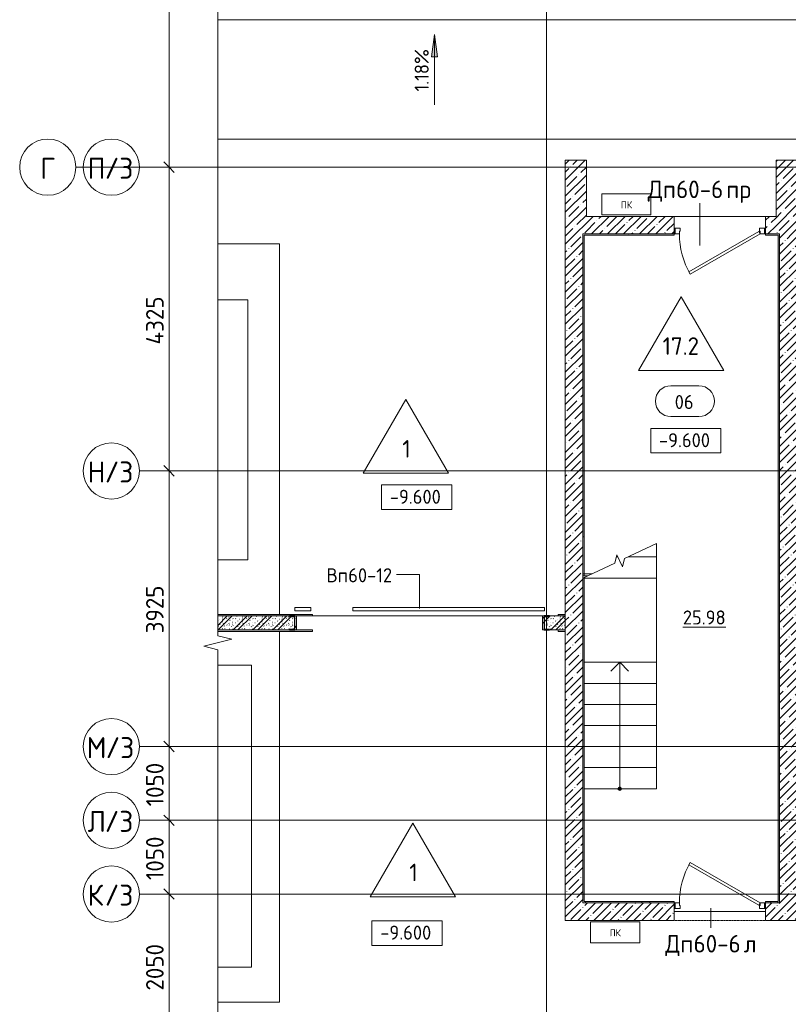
# Model space of a CAD drawing. Header units: millimetres. Extents: x 86102 to 162330, y -10965 to 131946.
# Tile 19 of 52: x 86102 to 97045, y 87380 to 101400. Entities that reach past the tile are written whole.
import ezdxf

# ---------------------------------------------------------------- set-up
doc = ezdxf.new("R2010")
doc.units = ezdxf.units.MM
for name, pattern in [('3_ Штрих_ 1 х 1 мм', [2, 1, -1]), ('4_ Штрихпунктир_ 10 х 2 мм', [14, 10, -2, 0, -2]), ('Штриховая', [5, 3, -2])]:
    doc.linetypes.add(name, pattern=pattern)
for name, color, linetype, lineweight in [('A-ANNO-DIMS', 7, 'Continuous', 5), ('A-ANNO-DIMS-100', 7, 'Continuous', 5), ('A-ANNO-NOTE', 7, 'Continuous', 5), ('A-AREA', 7, '3_ Штрих_ 1 х 1 мм', 13), ('A-AREA-IDEN', 7, 'Continuous', 5), ('A-DETL-GENF', 7, 'Continuous', 13), ('A-DOOR', 7, 'Continuous', 13), ('A-DOOR-FRAM', 7, 'Continuous', 13), ('A-DOOR-IDEN', 7, 'Continuous', 5), ('A-FLOR', 7, 'Continuous', 13), ('A-FLOR-IDEN', 7, 'Continuous', 5), ('A-WALL', 7, 'Continuous', 13), ('A-WALL-PATT', 7, 'Continuous', 13), ('C-PRKG', 7, 'Continuous', 13), ('G-ANNO-DIMS', 7, 'Continuous', 5), ('I-WALL', 7, 'Continuous', 13), ('M-EQPM', 7, 'Continuous', 13), ('S-COLS', 7, 'Continuous', 25), ('S-GRID', 7, 'Continuous', 5), ('S-GRID-IDEN', 7, 'Continuous', 5), ('S-STRS', 7, 'Continuous', 13), ('S-STRS-ANNO', 7, 'Continuous', 5), ('S-STRS-MBND', 7, 'Continuous', 13)]:
    doc.layers.add(name, color=color, linetype=linetype, lineweight=lineweight)
doc.styles.add('GOST Common', font='GOST_Common.ttf', dxfattribs={"height": 100})
doc.styles.add('GOST Common_1', font='GOST_Common.ttf', dxfattribs={"height": 300})
doc.styles.add('GOST Common_2', font='GOST_Common.ttf', dxfattribs={"height": 200})
doc.styles.add('GOST Common_3', font='GOST_Common.ttf', dxfattribs={"height": 250})
doc.dimstyles.new('2_5_мм', dxfattribs={"dimscale": 304.8, "dimtxt": 251.428749, "dimasz": 0.492126, "dimexe": 0.492126, "dimexo": 0.492126, "dimgap": 0, "dimtad": 1, "dimdec": 5, "dimrnd": 1e-05, "dimdsep": 46, "dimtxsty": 'GOST Common_3', "dimblk1": 'OBLIQUE', "dimblk2": 'OBLIQUE', "dimsah": 1, "dimcen": 0.09, "dimdle": 0.492126, "dimadec": 5, "dimazin": 2, "dimtfac": 1, "dimtdec": 4, "dimtix": 1, "dimtmove": 0, "dimatfit": 3, "dimfxl": 1, "dimtvp": 1, "dimtolj": 1, "dimtzin": 0, "dimarcsym": 2})
pattern_1 = [(0, (0, 0), (203.2, 50.8), [3.353, -149.047, 3.353, -149.047, -812.8]), (0, (0, 0), (203.2, 50.8), [-304.8, 3.353, -301.447, 3.353, -149.047, -355.6]), (0, (0, 0), (203.2, 50.8), [-762, 3.353, -98.247, 3.353, -250.647]), (120, (76.2, 25.4), (-145.59409, 150.576362), [3.353, -149.047, 3.353, -149.047, -812.8]), (120, (76.2, 25.4), (-145.59409, 150.576362), [-304.8, 3.353, -301.447, 3.353, -149.047, -355.6]), (120, (76.2, 25.4), (-145.59409, 150.576362), [-762, 3.353, -98.247, 3.353, -250.647]), (240, (101.6, 127), (-57.60591, -201.376362), [3.353, -149.047, 3.353, -149.047, -812.8]), (240, (101.6, 127), (-57.60591, -201.376362), [-304.8, 3.353, -301.447, 3.353, -149.047, -355.6]), (240, (101.6, 127), (-57.60591, -201.376362), [-762, 3.353, -98.247, 3.353, -250.647])]
pattern_2 = [(135, (150.28, 188.64), (-282.8427, 3e-14), [5, -395]), (135, (174.9, 237.36), (-282.8427, 3e-14), [5, -395]), (135, (211.96, 236.53), (-282.8427, 3e-14), [5, -395]), (135, (114.96, 223.96), (-282.8427, 3e-14), [5, -395]), (135, (77.54, 223.96), (-282.8427, 3e-14), [5, -395]), (135, (57.44, 184.52), (-282.8427, 3e-14), [5, -395]), (135, (66.21, 142.9), (-282.8427, 3e-14), [5, -395]), (135, (107.33, 161), (-282.8427, 3e-14), [5, -395]), (135, (99.08, 130.94), (-282.8427, 3e-14), [5, -395]), (135, (22.6, 136.46), (-282.8427, 3e-14), [5, -395]), (135, (21.16, 168.08), (-282.8427, 3e-14), [5, -395]), (135, (46.13, 96.12), (-282.8427, 3e-14), [5, -395]), (135, (3.54, 74.6), (-282.8427, 3e-14), [5, -395]), (135, (40.3, 47.56), (-282.8427, 3e-14), [5, -395]), (135, (39.77, 18.47), (-282.8427, 3e-14), [5, -395]), (135, (76.94, 37.28), (-282.8427, 3e-14), [5, -395]), (135, (114.18, 62.4), (-282.8427, 3e-14), [5, -395]), (135, (139.87, 90.2), (-282.8427, 3e-14), [5, -395]), (135, (141.44, 15.82), (-282.8427, 3e-14), [5, -395]), (135, (188.69, 26.73), (-282.8427, 3e-14), [5, -395]), (135, (176.14, 51.36), (-282.8427, 3e-14), [5, -395]), (135, (177.03, 0), (-282.8427, 3e-14), [5, -395]), (135, (276.61, 8.22), (-282.8427, 3e-14), [5, -395]), (135, (271.19, 31.72), (-282.8427, 3e-14), [5, -395]), (135, (268.29, 119.65), (-282.8427, 3e-14), [5, -395]), (135, (237.92, 101.95), (-282.8427, 3e-14), [5, -395]), (135, (237.92, 158.27), (-282.8427, 3e-14), [5, -395]), (135, (260.4, 204.35), (-282.8427, 3e-14), [5, -395]), (135, (275.54, 235.4), (-282.8427, 3e-14), [5, -395]), (135, (117.62, 268.96), (-282.8427, 3e-14), [5, -395]), (135, (203.62, 273.83), (-282.8427, 3e-14), [5, -395]), (135, (47.24, 279.3), (-282.8427, 3e-14), [5, -395]), (135, (23.2, 266.16), (-282.8427, 3e-14), [5, -395]), (135, (42.78, 232.52), (-282.8427, 3e-14), [5, -395]), (135, (177.76, 90.57), (-282.8427, 3e-14), [5, -395]), (135, (181.12, 121.8), (-282.8427, 3e-14), [5, -395]), (135, (206.73, 172.06), (-282.8427, 3e-14), [5, -395]), (135, (143.14, 136.62), (-282.8427, 3e-14), [5, -395]), (135, (211.51, 131.86), (-282.8427, 3e-14), [5, -395]), (135, (81.47, 95.1), (-282.8427, 3e-14), [5, -395]), (135, (235.13, 60.46), (-282.8427, 3e-14), [5, -395]), (135, (242.24, 4.89), (-282.8427, 3e-14), [5, -395]), (45, (0, 106.07), (-282.8427, 0), []), (45, (106.07, 0), (-282.8427, 0), []), (45, (176.78, 0), (-282.8427, 0), []), (45, (0, 176.78), (-282.8427, 0), [])]
pattern_3 = [(45, (0, 0), (-114.04925, 114.04925), []), (45, (114.05, 0), (-114.04925, 114.04925), [201.612, -40.322, 3.353, -36.97])]

# ---------------------------------------------------------------- blocks, each defined once
blk = doc.blocks.new('Наметкина 10_РД_АР_П_Отделка_R21_rvt-1--02_Подвал_МП_часть В')
at = {"layer": 'A-WALL-PATT', "lineweight": 5}
h = blk.add_hatch(dxfattribs=at)
h.set_pattern_fill('FP_5', color=256, style=0, pattern_type=2)
h.set_pattern_definition(pattern_1)
h.paths.add_polyline_path([(96900, 98330), (96900, 98350), (96720, 98350), (96720, 98330)])
h.paths.add_polyline_path([(94140, 98330), (95420, 98330), (95420, 98350), (94120, 98350), (94120, 98330)])
h = blk.add_hatch(dxfattribs=at)
h.set_pattern_fill('FP_5', color=256, style=0, pattern_type=2)
h.set_pattern_definition(pattern_1)
h.paths.add_polyline_path([(94140, 88845), (94140, 93450), (94120, 93450), (94120, 88845)])
h.paths.add_polyline_path([(94140, 94036), (94140, 98330), (94120, 98330), (94120, 94036)])
h = blk.add_hatch(dxfattribs=at)
h.set_pattern_fill('FP_5', color=256, style=0, pattern_type=2)
h.set_pattern_definition(pattern_1)
h.paths.add_polyline_path([(96900, 88845), (96920, 88845), (96920, 98350), (96900, 98350), (96900, 90141)])
h = blk.add_hatch(dxfattribs=at)
h.set_pattern_fill('FP_5', color=256, style=0, pattern_type=2)
h.set_pattern_definition(pattern_1)
h.paths.add_polyline_path([(93870, 92910), (93870, 92930), (93770, 92930), (93770, 92910)])
h.paths.add_polyline_path([(90270, 92910), (90270, 92930), (88922, 92930), (88922, 92910)])
h = blk.add_hatch(dxfattribs=at)
h.set_pattern_fill('FP_5', color=256, style=0, pattern_type=2)
h.set_pattern_definition(pattern_1)
h.paths.add_polyline_path([(93870, 92690), (93870, 92710), (93770, 92710), (93770, 92690)])
h.paths.add_polyline_path([(90270, 92690), (90270, 92710), (88922, 92710), (88922, 92690)])
h = blk.add_hatch(dxfattribs=at)
h.set_pattern_fill('FP_5', color=256, style=0, pattern_type=2)
h.set_pattern_definition(pattern_1)
h.paths.add_polyline_path([(96720, 88825), (96920, 88825), (96920, 88845), (96720, 88845)])
h.paths.add_polyline_path([(94120, 88825), (95420, 88825), (95420, 88845), (94120, 88845)])
at = {"layer": 'A-WALL'}
for p, q in [((95420, 98350), (94120, 98350)), ((94120, 98350), (94120, 98330)), ((94120, 98330), (94120, 94036)), ((94140, 98330), (95420, 98330)), ((94140, 94036), (94140, 98330)), ((95420, 98330), (95420, 98350)), ((96900, 98350), (96720, 98350)), ((96720, 98350), (96720, 98330)), ((96720, 98330), (96900, 98330)), ((96920, 98350), (96900, 98350)), ((96900, 98330), (96900, 88845)), ((96920, 88845), (96920, 98350)), ((94120, 94036), (94140, 94036)), ((94140, 94036), (94140, 93511)), ((94140, 93511), (94120, 93511)), ((94120, 93450), (94120, 88845)), ((94140, 93511), (94140, 93480)), ((94140, 88845), (94140, 93450)), ((90270, 92930), (88922, 92930)), ((88922, 92910), (90270, 92910)), ((90270, 92910), (90270, 92930)), ((93870, 92930), (93770, 92930)), ((93770, 92930), (93770, 92910)), ((93770, 92910), (93870, 92910)), ((93870, 92910), (93870, 92930)), ((89944, 92710), (88922, 92710)), ((88922, 92690), (90270, 92690)), ((90270, 92710), (90020, 92710)), ((90270, 92690), (90270, 92710)), ((93870, 92710), (93770, 92710)), ((93770, 92710), (93770, 92690)), ((93770, 92690), (93870, 92690)), ((93870, 92690), (93870, 92710)), ((94120, 88845), (94120, 88825)), ((94120, 88825), (95420, 88825)), ((95420, 88845), (94140, 88845)), ((95420, 88825), (95420, 88845)), ((96900, 88845), (96720, 88845)), ((96720, 88845), (96720, 88825)), ((96720, 88825), (96920, 88825)), ((96920, 88825), (96920, 88845))]:
    blk.add_line(p, q, dxfattribs=at)
blk = doc.blocks.new('АР-Ворота сборка - Ворота секционные_3500х2600 _h_-1815922--02_Подвал_МП_часть В')
at = {"layer": 'A-DETL-GENF'}
for p, q in [((-1425, 218), (-1653, 218)), ((-1653, 218), (-1653, 173)), ((-1653, 173), (-1425, 173)), ((-1425, 173), (-1425, 218)), ((-825, 218), (-825, 173)), ((1903, 218), (-825, 218)), ((-825, 173), (1903, 173)), ((1903, 173), (1903, 218))]:
    blk.add_line(p, q, dxfattribs=at)
blk = doc.blocks.new('АР_Машиноместо - 5300x2500_С-V17--02_Подвал_МП_часть В')
at = {"layer": 'C-PRKG'}
for p, q in [((2500, 0), (2500, 5280)), ((1622, 4800), (2100, 4800)), ((2100, 500), (2100, 4800)), ((1622, 500), (2100, 500)), ((2500, 0), (1622, 0))]:
    blk.add_line(p, q, dxfattribs=at)
blk = doc.blocks.new('АР_Машиноместо - 4900x2400_М__5300х2500_-V18--02_Подвал_МП_часть В')
at = {"layer": 'C-PRKG'}
for p, q in [((2500, 0), (1622, 0)), ((2500, 0), (2500, -5280)), ((1622, -800), (2050, -800)), ((2050, -800), (2050, -4500)), ((1622, -4500), (2050, -4500))]:
    blk.add_line(p, q, dxfattribs=at)
blk = doc.blocks.new('АР_Дверь однопольная - 1300х2100h_лест__лифт_ холл-4724761--02_Подвал_МП_часть В')
at = {"layer": 'A-DOOR'}
for p, q in [((-421, 700), (-441, 665)), ((-441, 665), (555, 90)), ((575, 125), (-421, 700)), ((555, 90), (575, 125))]:
    blk.add_line(p, q, dxfattribs=at)
at = {"layer": 'A-DOOR', "lineweight": 5}
blk.add_arc((575, 125), 1150, 150, 180, dxfattribs=at)
at = {"layer": 'A-DOOR-FRAM'}
for p, q in [((-635, 125), (-650, 125)), ((-635, 45), (-650, 45)), ((-575, 125), (-635, 125)), ((-635, 125), (-635, 45)), ((-635, 45), (-565, 45)), ((-575, 85), (-575, 125)), ((-565, 85), (-575, 85)), ((-565, 45), (-565, 85)), ((575, 85), (565, 85)), ((565, 85), (565, 45)), ((565, 45), (635, 45)), ((635, 125), (575, 125)), ((575, 125), (575, 85)), ((635, 45), (635, 125)), ((635, 125), (650, 125)), ((635, 45), (650, 45))]:
    blk.add_line(p, q, dxfattribs=at)
blk = doc.blocks.new('АР_Дверь однопольная - 1300х2100h_лест__лифт_ холл-4726085--02_Подвал_МП_часть В')
at = {"layer": 'A-DOOR'}
for p, q in [((421, 700), (-575, 125)), ((-555, 90), (441, 665)), ((441, 665), (421, 700)), ((-575, 125), (-555, 90))]:
    blk.add_line(p, q, dxfattribs=at)
at = {"layer": 'A-DOOR', "lineweight": 5}
blk.add_arc((-575, 125), 1150, 360, 30, dxfattribs=at)
at = {"layer": 'A-DOOR-FRAM'}
for p, q in [((-635, 125), (-650, 125)), ((-635, 45), (-650, 45)), ((-575, 125), (-635, 125)), ((-635, 125), (-635, 45)), ((-635, 45), (-565, 45)), ((-575, 85), (-575, 125)), ((-565, 85), (-575, 85)), ((-565, 45), (-565, 85)), ((575, 85), (565, 85)), ((565, 85), (565, 45)), ((565, 45), (635, 45)), ((635, 125), (575, 125)), ((575, 125), (575, 85)), ((635, 45), (635, 125)), ((635, 125), (650, 125)), ((635, 45), (650, 45))]:
    blk.add_line(p, q, dxfattribs=at)
blk = doc.blocks.new('АР_Канал вертикальный прямоугольный - ПК-3252217--02_Подвал_МП_часть В')
at = {"layer": 'A-DETL-GENF', "linetype": '3_ Штрих_ 1 х 1 мм'}
for p, q in [((350, 150), (-350, 150)), ((-350, 150), (-350, -150)), ((350, -150), (350, 150)), ((-350, -150), (350, -150))]:
    blk.add_line(p, q, dxfattribs=at)
at = {"layer": 'M-EQPM'}
for p, q in [((-350, -150), (-350, 150)), ((-350, 150), (350, 150)), ((350, 150), (350, -150)), ((350, -150), (-350, -150))]:
    blk.add_line(p, q, dxfattribs=at)
blk = doc.blocks.new('АР_Фахверк_ _Швеллер полки параллельные_ - 20П-4512172--02_Подвал_МП_часть В')
at = {"layer": 'S-COLS'}
blk.add_hatch(color=256, dxfattribs=at).paths.add_polyline_path([(53, -100), (53, -97), (51, -93), (48, -91), (-8, -91), (-15, -88), (-18, -82), (-18, 81), (-15, 88), (-8, 91), (48, 91), (51, 93), (53, 96), (53, 100), (-23, 100), (-23, -100)])
for p, q in [((53, 100), (-23, 100)), ((-23, 100), (-23, -100)), ((-18, -82), (-18, 81)), ((-8, 91), (48, 91)), ((53, 96), (53, 100)), ((-23, -100), (53, -100)), ((48, -91), (-8, -91)), ((53, -100), (53, -97))]:
    blk.add_line(p, q, dxfattribs=at)
for centre, radius, start, end in [((-8, 81), 9.5, 90, 180), ((48, 96), 5.5, 270, 360), ((-8, -82), 9.5, 180, 270), ((48, -97), 5.5, 360, 90)]:
    blk.add_arc(centre, radius, start, end, dxfattribs=at)
blk = doc.blocks.new('Линия разрыва - М 1_100-4181017--02_Подвал_МП_часть В')
at = {"layer": 'A-DETL-GENF', "lineweight": 5}
for p, q in [((34550, 200), (34500, 0)), ((34650, -200), (34550, 200)), ((34500, 0), (-50, 0)), ((34700, 0), (34650, -200)), ((68981, 0), (34700, 0))]:
    blk.add_line(p, q, dxfattribs=at)
blk = doc.blocks.new('Ось сетки - 8_0 мм-31302--02_Подвал_МП_часть В')
at = {"layer": 'S-GRID-IDEN'}
blk.add_circle((0, 0), 4, dxfattribs=at)
blk = doc.blocks.new('Марка помещения _Номер_ - 2 мм-68851--02_Подвал_МП_часть В')
at = {"layer": 'A-AREA-IDEN'}
for p, q in [((-2.03, 2.21), (1.97, 2.21)), ((-2.03, -2.19), (1.97, -2.19))]:
    blk.add_line(p, q, dxfattribs=at)
for centre, start, end in [((-2.03, 0.01), 90, 270), ((1.97, 0.01), 270, 90)]:
    blk.add_arc(centre, 2.2, start, end, dxfattribs=at)
blk = doc.blocks.new('Высотные отметки - Frame_2-749557--02_Подвал_МП_часть В')
at = {"layer": 'G-ANNO-DIMS'}
for p, q in [((-5, 3.5), (-5, 0)), ((5, 3.5), (-5, 3.5)), ((5, 0), (5, 3.5)), ((-5, 0), (5, 0))]:
    blk.add_line(p, q, dxfattribs=at)
blk = doc.blocks.new('DIMBLOCK83--02_Подвал_МП_часть В')
at = {"layer": 'A-ANNO-DIMS-100'}
for p, q in [((88272, 88950), (88078, 88950)), ((88228, 86900), (88228, 88950)), ((88228, 88950), (88272, 88950)), ((88272, 86900), (88078, 86900)), ((88228, 86900), (88272, 86900))]:
    blk.add_line(p, q, dxfattribs=at)
at = {"layer": 'A-ANNO-DIMS-100', "lineweight": 25}
for p, q in [((88228, 88950), (88153, 89025)), ((88228, 88950), (88303, 88875)), ((88228, 86900), (88153, 86975)), ((88228, 86900), (88303, 86825))]:
    blk.add_line(p, q, dxfattribs=at)
at = {"layer": 'A-ANNO-DIMS-100', "color": 0, "insert": (87901, 87576), "char_height": 250, "width": 838.66, "attachment_point": 1, "rotation": 90, "line_spacing_factor": 1.022761, "style": 'GOST Common_3'}
blk.add_mtext('2050', dxfattribs=at)
blk = doc.blocks.new('_Oblique')
at = {"color": 0, "linetype": 'ByBlock', "lineweight": -2}
blk.add_line((-0.5, -0.5), (0.5, 0.5), dxfattribs=at)
blk = doc.blocks.new('DIMBLOCK84--02_Подвал_МП_часть В')
at = {"layer": 'A-ANNO-DIMS-100', "lineweight": 25}
for p, q in [((88228, 90000), (88153, 90075)), ((88228, 90000), (88303, 89925)), ((88228, 88950), (88153, 89025)), ((88228, 88950), (88303, 88875))]:
    blk.add_line(p, q, dxfattribs=at)
at = {"layer": 'A-ANNO-DIMS-100'}
for p, q in [((88272, 90000), (88078, 90000)), ((88228, 88950), (88228, 90000)), ((88228, 90000), (88272, 90000)), ((88272, 88950), (88078, 88950)), ((88228, 88950), (88272, 88950))]:
    blk.add_line(p, q, dxfattribs=at)
at = {"layer": 'A-ANNO-DIMS-100', "color": 0, "insert": (87901, 89149), "char_height": 250, "width": 782.41, "attachment_point": 1, "rotation": 90, "line_spacing_factor": 1.022761, "style": 'GOST Common_3'}
blk.add_mtext('1050', dxfattribs=at)
blk = doc.blocks.new('DIMBLOCK85--02_Подвал_МП_часть В')
at = {"layer": 'A-ANNO-DIMS-100'}
for p, q in [((88272, 91050), (88078, 91050)), ((88228, 90000), (88228, 91050)), ((88228, 91050), (88272, 91050)), ((88272, 90000), (88078, 90000)), ((88228, 90000), (88272, 90000))]:
    blk.add_line(p, q, dxfattribs=at)
at = {"layer": 'A-ANNO-DIMS-100', "lineweight": 25}
for p, q in [((88228, 91050), (88153, 91125)), ((88228, 91050), (88303, 90975)), ((88228, 90000), (88153, 90075)), ((88228, 90000), (88303, 89925))]:
    blk.add_line(p, q, dxfattribs=at)
at = {"layer": 'A-ANNO-DIMS-100', "color": 0, "insert": (87901, 90199), "char_height": 250, "width": 782.41, "attachment_point": 1, "rotation": 90, "line_spacing_factor": 1.022761, "style": 'GOST Common_3'}
blk.add_mtext('1050', dxfattribs=at)
blk = doc.blocks.new('DIMBLOCK86--02_Подвал_МП_часть В')
at = {"layer": 'A-ANNO-DIMS-100'}
for p, q in [((88272, 94975), (88078, 94975)), ((88228, 91050), (88228, 94975)), ((88228, 94975), (88272, 94975)), ((88272, 91050), (88078, 91050)), ((88228, 91050), (88272, 91050))]:
    blk.add_line(p, q, dxfattribs=at)
at = {"layer": 'A-ANNO-DIMS-100', "lineweight": 25}
for p, q in [((88228, 94975), (88153, 95050)), ((88228, 94975), (88303, 94900)), ((88228, 91050), (88153, 91125)), ((88228, 91050), (88303, 90975))]:
    blk.add_line(p, q, dxfattribs=at)
at = {"layer": 'A-ANNO-DIMS-100', "color": 0, "insert": (87901, 92663), "char_height": 250, "width": 838.66, "attachment_point": 1, "rotation": 90, "line_spacing_factor": 1.022761, "style": 'GOST Common_3'}
blk.add_mtext('3925', dxfattribs=at)
blk = doc.blocks.new('DIMBLOCK87--02_Подвал_МП_часть В')
at = {"layer": 'A-ANNO-DIMS-100'}
for p, q in [((88272, 99300), (88078, 99300)), ((88228, 94975), (88228, 99300)), ((88228, 99300), (88272, 99300)), ((88272, 94975), (88078, 94975)), ((88228, 94975), (88272, 94975))]:
    blk.add_line(p, q, dxfattribs=at)
at = {"layer": 'A-ANNO-DIMS-100', "lineweight": 25}
for p, q in [((88228, 99300), (88153, 99375)), ((88228, 99300), (88303, 99225)), ((88228, 94975), (88153, 95050)), ((88228, 94975), (88303, 94900))]:
    blk.add_line(p, q, dxfattribs=at)
at = {"layer": 'A-ANNO-DIMS-100', "color": 0, "insert": (87901, 96775), "char_height": 250, "width": 869.35, "attachment_point": 1, "rotation": 90, "line_spacing_factor": 1.022761, "style": 'GOST Common_3'}
blk.add_mtext('4325', dxfattribs=at)
blk = doc.blocks.new('DIMBLOCK88--02_Подвал_МП_часть В')
at = {"layer": 'A-ANNO-DIMS-100', "lineweight": 25}
for p, q in [((88228, 105400), (88153, 105475)), ((88228, 105400), (88303, 105325)), ((88228, 99300), (88153, 99375)), ((88228, 99300), (88303, 99225))]:
    blk.add_line(p, q, dxfattribs=at)
at = {"layer": 'A-ANNO-DIMS-100'}
for p, q in [((88272, 105400), (88078, 105400)), ((88228, 99300), (88228, 105400)), ((88228, 105400), (88272, 105400)), ((88272, 99300), (88078, 99300)), ((88228, 99300), (88272, 99300))]:
    blk.add_line(p, q, dxfattribs=at)
at = {"layer": 'A-ANNO-DIMS-100', "color": 0, "insert": (87901, 102024), "char_height": 250, "width": 782.41, "attachment_point": 1, "rotation": 90, "line_spacing_factor": 1.022761, "style": 'GOST Common_3'}
blk.add_mtext('6100', dxfattribs=at)
blk = doc.blocks.new('Марка полов - Марка полов-4106608--02_Подвал_МП_часть В')
at = {"layer": 'A-FLOR-IDEN'}
for p, q in [((0, 7), (-6.06, -3.5)), ((6.06, -3.5), (0, 7)), ((-6.06, -3.5), (6.06, -3.5))]:
    blk.add_line(p, q, dxfattribs=at)

msp = doc.modelspace()

# ---------------------------------------------------------------- hatches: boundary and pattern name
at = {"layer": 'A-WALL-PATT', "lineweight": 5}
h = msp.add_hatch(dxfattribs=at)
h.set_pattern_fill('FP_3', color=256, style=0, pattern_type=2)
h.set_pattern_definition(pattern_3)
h.paths.add_polyline_path([(94170, 98350), (94170, 99400), (93870, 99400), (93870, 98350), (94120, 98350)])
h = msp.add_hatch(dxfattribs=at)
h.set_pattern_fill('FP_3', color=256, style=0, pattern_type=2)
h.set_pattern_definition(pattern_3)
h.paths.add_polyline_path([(97170, 98350), (97170, 99400), (96870, 99400), (96870, 98350), (96920, 98350)])
h = msp.add_hatch(dxfattribs=at)
h.set_pattern_fill('FP_3', color=256, style=0, pattern_type=2)
h.set_pattern_definition(pattern_3)
h.paths.add_polyline_path([(95420, 98350), (95420, 98600), (94170, 98600), (94170, 98350)])
h.paths.add_polyline_path([(96870, 98350), (96870, 98600), (96720, 98600), (96720, 98350)])
h = msp.add_hatch(dxfattribs=at)
h.set_pattern_fill('FP_3', color=256, style=0, pattern_type=2)
h.set_pattern_definition(pattern_3)
h.paths.add_polyline_path([(94120, 88575), (94120, 98350), (93870, 98350), (93870, 88575)])
h = msp.add_hatch(dxfattribs=at)
h.set_pattern_fill('FP_3', color=256, style=0, pattern_type=2)
h.set_pattern_definition(pattern_3)
h.paths.add_polyline_path([(97170, 88575), (97170, 98350), (96920, 98350), (96920, 88575)])
h = msp.add_hatch(dxfattribs=at)
h.set_pattern_fill('FP_1', color=256, style=0, pattern_type=2)
h.set_pattern_definition(pattern_2)
h.paths.add_polyline_path([(89944, 92710), (89944, 92713.5), (89945.610913, 92717.389087), (89949.5, 92719), (90005.3, 92719), (90012.017514, 92721.782486), (90014.8, 92728.5), (90014.8, 92891.5), (90012.017514, 92898.217514), (90005.3, 92901), (89949.5, 92901), (89945.610913, 92902.610913), (89944, 92906.5), (89944, 92910), (88922.230126, 92910), (88922.230126, 92710)])
h = msp.add_hatch(dxfattribs=at)
h.set_pattern_fill('FP_1', color=256, style=0, pattern_type=2)
h.set_pattern_definition(pattern_2)
h.paths.add_polyline_path([(93545, 92710), (93570, 92710), (93570, 92910), (93545, 92910), (93545, 92719)])
h.paths.add_polyline_path([(90020, 92710), (90045, 92710), (90045, 92910), (90020, 92910), (90020, 92719)])
h = msp.add_hatch(dxfattribs=at)
h.set_pattern_fill('FP_1', color=256, style=0, pattern_type=2)
h.set_pattern_definition(pattern_2)
h.paths.add_polyline_path([(93646, 92710), (93870, 92710), (93870, 92910), (93646, 92910), (93646, 92906.5), (93644.389087, 92902.610913), (93640.5, 92901), (93584.7, 92901), (93577.982486, 92898.217514), (93575.2, 92891.5), (93575.2, 92728.5), (93577.982486, 92721.782486), (93584.7, 92719), (93640.5, 92719), (93644.389087, 92717.389087), (93646, 92713.5)])
h = msp.add_hatch(dxfattribs=at)
h.set_pattern_fill('FP_3', color=256, style=0, pattern_type=2)
h.set_pattern_definition(pattern_3)
h.paths.add_polyline_path([(96920, 88575), (96920, 88825), (96720, 88825), (96720, 88575)])
h.paths.add_polyline_path([(95420, 88575), (95420, 88825), (94120, 88825), (94120, 88575)])
at = {"layer": 'G-ANNO-DIMS'}
msp.add_hatch(color=256, dxfattribs=at).paths.add_polyline_path([(92006.740505, 101188.143921), (91964.940837, 100870.643921), (92048.540173, 100870.643921)])
msp.add_hatch(color=256, dxfattribs=at).paths.add_polyline_path([(92006.740505, 101188.143921), (91964.940837, 100870.643921), (92048.540173, 100870.643921)])
at = {"layer": 'S-STRS-ANNO'}
h = msp.add_hatch(color=256, dxfattribs=at)
edge = h.paths.add_edge_path()
edge.add_arc((94645, 90450), 25, 0, 360)
msp.add_hatch(color=256, dxfattribs=at).paths.add_polyline_path([(94645, 90425), (94662.67767, 90432.32233), (94670, 90450), (94662.67767, 90467.67767), (94645, 90475), (94627.32233, 90467.67767), (94620, 90450), (94627.32233, 90432.32233)])

# ---------------------------------------------------------------- linework, layer by layer
at = {"layer": 'A-AREA'}
msp.add_line((95420, 88575), (96720, 88575), dxfattribs=at)
at = {"layer": 'A-DOOR-IDEN'}
for p, q in [((95784.969532, 98184.896089), (95784.969532, 98787.031633)), ((91795, 93501.215911), (91467.657433, 93501.215911)), ((91795, 93013.943658), (91795, 93501.215911)), ((95944.267626, 88749.844296), (95944.267626, 88468.166427))]:
    msp.add_line(p, q, dxfattribs=at)
at = {"layer": 'A-FLOR'}
for p, q in [((147019.977495, 101400), (88922.230126, 101400)), ((145970, 99700), (88922.230126, 99700)), ((96720, 98600), (95420, 98600)), ((94184.335208, 93480), (94120, 93480)), ((95170, 92250), (95170, 93450)), ((93545, 92910), (90045, 92910)), ((90045, 92910), (93545, 92910)), ((94140, 92250), (95170, 92250)), ((96720, 88700), (95420, 88700))]:
    msp.add_line(p, q, dxfattribs=at)
at = {"layer": 'A-WALL'}
for p, q in [((94170, 99400), (93870, 99400)), ((93870, 99400), (93870, 88575)), ((94170, 98600), (94170, 99400)), ((96870, 99400), (96870, 98600)), ((97170, 99400), (96870, 99400)), ((95420, 98600), (94170, 98600)), ((95420, 98350), (95420, 98600)), ((96870, 98600), (96720, 98600)), ((96720, 98600), (96720, 98350)), ((94120, 98350), (95420, 98350)), ((94120, 88825), (94120, 98350)), ((96720, 98350), (96920, 98350)), ((96920, 98350), (96920, 88825)), ((95420, 88825), (94120, 88825)), ((95420, 88575), (95420, 88825)), ((96920, 88825), (96720, 88825)), ((96720, 88825), (96720, 88575)), ((93870, 88575), (95420, 88575)), ((96720, 88575), (97170, 88575))]:
    msp.add_line(p, q, dxfattribs=at)
at = {"layer": 'G-ANNO-DIMS'}
for p, q in [((92006.740505, 101188.143921), (91964.940837, 100870.643921)), ((92006.740505, 101188.143921), (91964.940837, 100870.643921)), ((92048.540173, 100870.643921), (92006.740505, 101188.143921)), ((92006.740505, 100188.143921), (92006.740505, 101188.143921)), ((92048.540173, 100870.643921), (92006.740505, 101188.143921)), ((92006.740505, 100188.143921), (92006.740505, 101188.143921)), ((91964.940837, 100870.643921), (92048.540173, 100870.643921)), ((91964.940837, 100870.643921), (92048.540173, 100870.643921)), ((91787.405101, 94425.571307), (91753.554752, 94425.571307)), ((91637.715346, 88219.365455), (91617.316499, 88219.365455))]:
    msp.add_line(p, q, dxfattribs=at)
at = {"layer": 'I-WALL'}
for p, q in [((94120, 93510), (94248.670415, 93510)), ((89944, 92910), (88922.230126, 92910)), ((90045, 92910), (90020, 92910)), ((90045, 92710), (90045, 92910)), ((93570, 92910), (93545, 92910)), ((93545, 92910), (93545, 92710)), ((93870, 92910), (93646, 92910)), ((88922.230126, 92710), (89944, 92710)), ((90020, 92710), (90045, 92710)), ((93545, 92710), (93570, 92710)), ((93646, 92710), (93870, 92710))]:
    msp.add_line(p, q, dxfattribs=at)
at = {"layer": 'S-GRID', "linetype": '4_ Штрихпунктир_ 10 х 2 мм'}
for p, q in [((93600, 80104.964717), (93600, 128322.054704)), ((153438.734659, 99300), (86901.858398, 99300)), ((151984.481863, 99300), (87806.844828, 99300)), ((151984.481863, 94975), (87806.844828, 94975)), ((151984.481863, 91050), (87806.844828, 91050)), ((151984.481863, 90000), (87806.844828, 90000)), ((150645.862349, 88950), (87806.844828, 88950)), ((151984.481863, 88950), (87806.844828, 88950))]:
    msp.add_line(p, q, dxfattribs=at)
at = {"layer": 'S-STRS'}
for p, q in [((95170, 93750), (95170, 93939.623041)), ((94598.1426, 93750), (94619.265189, 93750)), ((94763.352076, 93750), (95170, 93750)), ((95170, 93450), (95170, 93750)), ((94120, 93450), (95170, 93450)), ((94140, 92250), (95170, 92250)), ((95170, 91950), (95170, 92250)), ((94140, 91950), (95170, 91950)), ((95170, 91650), (95170, 91950)), ((94140, 91650), (95170, 91650)), ((95170, 91350), (95170, 91650)), ((94140, 91350), (95170, 91350)), ((95170, 91050), (95170, 91350)), ((94140, 91050), (95170, 91050)), ((95170, 90750), (95170, 91050)), ((94140, 90750), (95170, 90750)), ((95170, 90450), (95170, 90750)), ((94140, 90450), (95170, 90450))]:
    msp.add_line(p, q, dxfattribs=at)
at = {"layer": 'S-STRS', "linetype": 'Штриховая'}
for p, q in [((94598.1426, 93750), (94619.265189, 93750)), ((94763.352076, 93750), (95170, 93750)), ((94120, 93450), (95170, 93450)), ((94140, 91950), (95170, 91950)), ((94140, 91650), (95170, 91650)), ((94140, 91350), (95170, 91350)), ((94140, 91050), (95170, 91050)), ((94140, 90750), (95170, 90750)), ((94140, 90450), (95170, 90450))]:
    msp.add_line(p, q, dxfattribs=at)
at = {"layer": 'S-STRS-ANNO'}
for p, q in [((94645, 92250), (94520, 92125)), ((94645, 91950), (94645, 92250)), ((94645, 92250), (94770, 92125)), ((94645, 91650), (94645, 91950)), ((94645, 91350), (94645, 91650)), ((94645, 91050), (94645, 91350)), ((94645, 90750), (94645, 91050)), ((94645, 90450), (94645, 90750)), ((94627.32233, 90467.67767), (94620, 90450)), ((94620, 90450), (94627.32233, 90432.32233)), ((94645, 90475), (94627.32233, 90467.67767)), ((94627.32233, 90432.32233), (94645, 90425)), ((94662.67767, 90467.67767), (94645, 90475)), ((94645, 90425), (94662.67767, 90432.32233)), ((94670, 90450), (94662.67767, 90467.67767)), ((94662.67767, 90432.32233), (94670, 90450))]:
    msp.add_line(p, q, dxfattribs=at)
msp.add_circle((94645, 90450), 25, dxfattribs=at)
at = {"layer": 'S-STRS-MBND'}
for p, q in [((95170, 93939.623041), (94712.973084, 93726.50789)), ((94577.026916, 93663.115151), (94120, 93450)), ((94605.379538, 93779.777876), (94577.026916, 93663.115151)), ((94684.620462, 93609.845165), (94605.379538, 93779.777876)), ((94712.973084, 93726.50789), (94684.620462, 93609.845165))]:
    msp.add_line(p, q, dxfattribs=at)

# ---------------------------------------------------------------- block references
at = {"lineweight": 5}
msp.add_blockref('Наметкина 10_РД_АР_П_Отделка_R21_rvt-1--02_Подвал_МП_часть В', (0, 0), dxfattribs=at)
at = {"layer": 'A-AREA-IDEN', "xscale": 99.99999999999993, "yscale": 99.99999999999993, "zscale": 99.99999999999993}
msp.add_blockref('Марка помещения _Номер_ - 2 мм-68851--02_Подвал_МП_часть В', (95576.351299, 95967.349428), dxfattribs=at)
at = {"layer": 'A-DETL-GENF', "rotation": 269.9999999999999}
msp.add_blockref('Линия разрыва - М 1_100-4181017--02_Подвал_МП_часть В', (88922.230126, 127127.713437), dxfattribs=at)
at = {"layer": 'A-DOOR', "rotation": 180}
msp.add_blockref('АР_Дверь однопольная - 1300х2100h_лест__лифт_ холл-4726085--02_Подвал_МП_часть В', (96070, 98475), dxfattribs=at)
at = {"layer": 'A-DOOR'}
for name, p in [('АР-Ворота сборка - Ворота секционные_3500х2600 _h_-1815922--02_Подвал_МП_часть В', (91670, 92810)), ('АР_Дверь однопольная - 1300х2100h_лест__лифт_ холл-4724761--02_Подвал_МП_часть В', (96070, 88700))]:
    msp.add_blockref(name, p, dxfattribs=at)
at = {"layer": 'A-FLOR-IDEN', "xscale": 99.99999999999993, "yscale": 99.99999999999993, "zscale": 99.99999999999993}
for p in [(95520, 96755.398581), (91600.041591, 95292.418224), (91700.041591, 89260.348769)]:
    msp.add_blockref('Марка полов - Марка полов-4106608--02_Подвал_МП_часть В', p, dxfattribs=at)
at = {"layer": 'C-PRKG'}
for name, p in [('АР_Машиноместо - 4900x2400_М__5300х2500_-V18--02_Подвал_МП_часть В', (87300, 98210)), ('АР_Машиноместо - 5300x2500_С-V17--02_Подвал_МП_часть В', (87300, 87410))]:
    msp.add_blockref(name, p, dxfattribs=at)
at = {"layer": 'G-ANNO-DIMS', "xscale": 99.99999999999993, "yscale": 99.99999999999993, "zscale": 99.99999999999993}
for p in [(95586.176733, 95230.840503), (91753.554752, 94425.571307), (91617.316499, 88219.365455)]:
    msp.add_blockref('Высотные отметки - Frame_2-749557--02_Подвал_МП_часть В', p, dxfattribs=at)
at = {"layer": 'M-EQPM'}
for p in [(94740, 98770), (94580, 88405)]:
    msp.add_blockref('АР_Канал вертикальный прямоугольный - ПК-3252217--02_Подвал_МП_часть В', p, dxfattribs=at)
at = {"layer": 'S-COLS', "rotation": 180}
msp.add_blockref('АР_Фахверк_ _Швеллер полки параллельные_ - 20П-4512172--02_Подвал_МП_часть В', (89997, 92810), dxfattribs=at)
at = {"layer": 'S-COLS'}
msp.add_blockref('АР_Фахверк_ _Швеллер полки параллельные_ - 20П-4512172--02_Подвал_МП_часть В', (93593, 92810), dxfattribs=at)
at = {"layer": 'S-GRID-IDEN', "xscale": 99.99999999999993, "yscale": 99.99999999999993, "zscale": 99.99999999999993, "rotation": 89.99999999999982}
for p in [(86501.858398, 99300), (87406.844828, 99300), (87406.844828, 94975), (87406.844828, 91050), (87406.844828, 90000), (87406.844828, 88950)]:
    msp.add_blockref('Ось сетки - 8_0 мм-31302--02_Подвал_МП_часть В', p, dxfattribs=at)

# ---------------------------------------------------------------- texts
at = {"layer": 'A-ANNO-NOTE', "char_height": 100, "width": 192.405, "attachment_point": 1, "style": 'GOST Common'}
for insert in [(94662.406744, 98813.609736), (94502.406744, 88448.609736)]:
    msp.add_mtext('ПК', dxfattribs=dict(at, insert=insert))
at = {"layer": 'A-AREA-IDEN', "char_height": 200, "attachment_point": 1, "style": 'GOST Common_2'}
for s, insert, width in [('06', (95427.837102, 96056.09261), 352.7425), ('\\L25.98', (95543.52348, 92988.204984), 777.636875)]:
    msp.add_mtext(s, dxfattribs=dict(at, insert=insert, width=width))
at = {"layer": 'A-DOOR-IDEN', "attachment_point": 1}
for s, insert, char_height, width, style in [('Дп', (95043.969532, 99109.458716), 250, 489.029375, 'GOST Common_3'), ('60-6', (95447.459115, 99109.458716), 250, 865.8225, 'GOST Common_3'), ('пр', (96161.834115, 99109.458716), 250, 432.91125, 'GOST Common_3'), ('Вп', (90468.657433, 93588.788828), 200, 376.793125, 'GOST Common_2'), ('60-12', (90779.542849, 93588.788828), 200, 825.738125, 'GOST Common_2'), ('Дп', (95292.767626, 88367.59351), 250, 489.029375, 'GOST Common_3'), ('60-6', (95696.257209, 88367.59351), 250, 865.8225, 'GOST Common_3'), ('\\fGOST Common|b0|i0|c204|p34|;л', (96410.632209, 88367.59351), 250, 216.455625, 'GOST Common_3')]:
    msp.add_mtext(s, dxfattribs=dict(at, insert=insert, char_height=char_height, width=width, style=style))
at = {"layer": 'A-FLOR-IDEN', "char_height": 250, "attachment_point": 1, "style": 'GOST Common_3'}
for s, insert, width in [('17.2', (95254.623717, 96877.460254), 673.4175), ('\\fGOST Common|b0|i0|c204|p34|;1', (91549.165308, 95414.479896), 152.320625), ('\\fGOST Common|b0|i0|c204|p34|;1', (91649.165308, 89382.410441), 152.320625)]:
    msp.add_mtext(s, dxfattribs=dict(at, insert=insert, width=width))
at = {"layer": 'G-ANNO-DIMS', "insert": (91725.374844, 100377.390325), "char_height": 200, "width": 745.80863138, "attachment_point": 1, "rotation": 90, "line_spacing_factor": 1.022761, "style": 'GOST Common_2'}
msp.add_mtext('1.18%', dxfattribs=at)
msp.add_mtext('1.18%', dxfattribs=at)
at = {"layer": 'G-ANNO-DIMS', "char_height": 200, "width": 917.17566319, "attachment_point": 1, "line_spacing_factor": 1.022761, "style": 'GOST Common_2'}
for insert in [(95204.020207, 95512.206164), (91371.398225, 94706.936968), (91235.159972, 88500.731116)]:
    msp.add_mtext('-9.600', dxfattribs=dict(at, insert=insert))
at = {"layer": 'S-GRID-IDEN', "char_height": 300, "attachment_point": 1, "style": 'GOST Common_1'}
for s, insert, width in [('\\fGOST Common|b0|i0|c204|p34|;Г', (86395.437916, 99434.544597), 256.54), ('\\fGOST Common|b0|i0|c204|p34|;П', (87068.924346, 99434.544597), 296.624375), ('/3', (87313.663929, 99434.544597), 521.096875), ('\\fGOST Common|b0|i0|c204|p34|;Н', (87068.924346, 95109.544597), 296.624375), ('/3', (87313.663929, 95109.544597), 521.096875), ('\\fGOST Common|b0|i0|c204|p34|;М', (87055.424346, 91184.544597), 328.691875), ('/3', (87326.622262, 91184.544597), 521.096875), ('/3', (87313.663929, 90134.544597), 521.096875), ('\\fGOST Common|b0|i0|c204|p34|;Л', (87068.924346, 90134.544597), 296.624375), ('\\fGOST Common|b0|i0|c204|p34|;К', (87068.924346, 89084.544597), 296.624375), ('/3', (87313.663929, 89084.544597), 521.096875)]:
    msp.add_mtext(s, dxfattribs=dict(at, insert=insert, width=width))

# ---------------------------------------------------------------- dimensions: what is measured, and where the dimension line sits
at = {"layer": 'A-ANNO-DIMS'}
for base, p1, p2, override, picture, middle in [((88227.8224026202, 105400.0000000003), (88121.7563854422, 99300.0000000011), (88121.7563854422, 105400.0000000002), {"dimpost": '<>', "dimfxl": 6100}, 'DIMBLOCK88--02_Подвал_МП_часть В', (88102.8224026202, 102350.0000000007)), ((88227.822403, 99300), (88121.756385, 94975), (88121.756385, 99300), {"dimpost": '<>', "dimfxl": 4325}, 'DIMBLOCK87--02_Подвал_МП_часть В', (88102.822403, 97137.5)), ((88227.822403, 94975), (88121.756385, 91050), (88121.756385, 94975), {"dimpost": '<>', "dimfxl": 3925}, 'DIMBLOCK86--02_Подвал_МП_часть В', (88102.822403, 93012.5)), ((88227.822403, 91050), (88121.756385, 90000), (88121.756385, 91050), {"dimpost": '<>', "dimfxl": 1050}, 'DIMBLOCK85--02_Подвал_МП_часть В', (88102.822403, 90525)), ((88227.822403, 90000), (88121.756385, 88950), (88121.756385, 90000), {"dimpost": '<>', "dimfxl": 1050}, 'DIMBLOCK84--02_Подвал_МП_часть В', (88102.822403, 89475)), ((88227.822403, 88950), (88121.756385, 86900), (88121.756385, 88950), {"dimpost": '<>', "dimfxl": 2050}, 'DIMBLOCK83--02_Подвал_МП_часть В', (88102.822403, 87925))]:
    dim = msp.add_linear_dim(base=base, p1=p1, p2=p2, angle=90, dimstyle='2_5_мм', override=override, dxfattribs=at)
    dim.commit()
    dim.dimension.update_dxf_attribs({"geometry": picture, "text_midpoint": middle})

doc.saveas('drawing.dxf')
